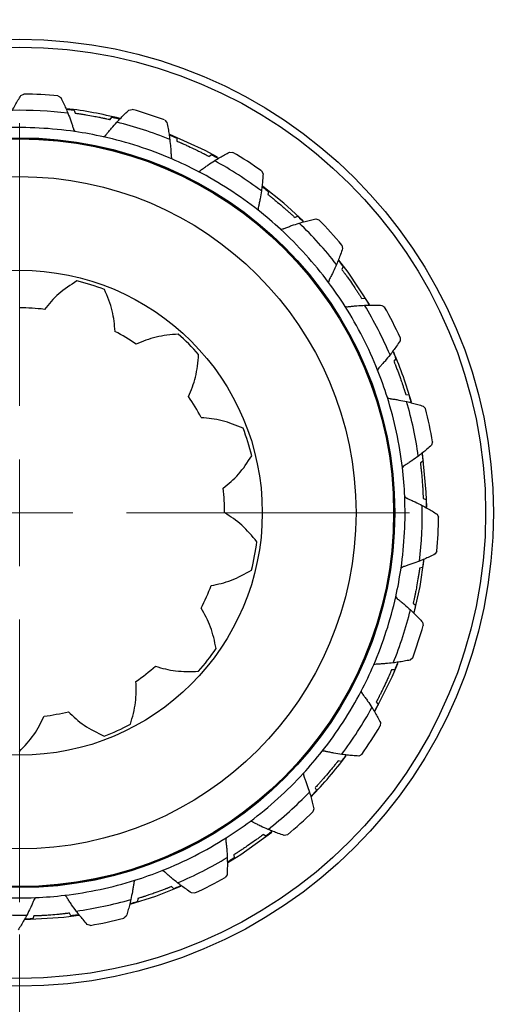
# Model space of a CAD drawing. Header units: inches. Extents: x 0.6 to 16.3, y 0.2 to 11.5.
# Tile 8 of 20: x 4.654 to 5.258, y 6.474 to 7.684. Entities that reach past the tile are written whole.
import ezdxf

# ---------------------------------------------------------------- set-up
doc = ezdxf.new("R2010")
doc.units = ezdxf.units.IN
doc.header["$MEASUREMENT"] = 0
doc.styles.add('SLDTEXTSTYLE0', font='TXT', dxfattribs={"width": 0.75})
doc.dimstyles.new('SLDDIMSTYLE0', dxfattribs={"dimtxt": 0.137795, "dimasz": 0.14, "dimexe": 0, "dimexo": 0.0625, "dimgap": 0.034449, "dimtad": 0, "dimdec": 1, "dimlfac": 1.5, "dimrnd": 1e-09, "dimzin": 12, "dimdsep": 46, "dimtxsty": 'SLDTEXTSTYLE0', "dimblk1": 'CLOSED', "dimblk2": 'CLOSED', "dimsah": 1, "dimcen": 0.09, "dimadec": 0, "dimazin": 3, "dimtfac": 1, "dimtdec": 1, "dimtofl": 0, "dimtmove": 0, "dimatfit": 3, "dimldrblk": 'CLOSED', "dimfxl": 0, "dimfrac": 2, "dimtolj": 1, "dimtzin": 12, "dimarcsym": 0})
doc.dimstyles.new('SLDDIMSTYLE2', dxfattribs={"dimtxt": 0.137795, "dimasz": 0.14, "dimexe": 0, "dimexo": 0.0625, "dimgap": 0.034449, "dimtad": 0, "dimdec": 1, "dimlfac": 1.5, "dimrnd": 1e-09, "dimzin": 12, "dimdsep": 46, "dimtxsty": 'SLDTEXTSTYLE0', "dimblk1": 'CLOSED', "dimblk2": 'CLOSED', "dimsah": 1, "dimcen": 0.09, "dimadec": 0, "dimazin": 3, "dimtfac": 1, "dimtmove": 0, "dimatfit": 0, "dimldrblk": 'CLOSED', "dimfxl": 0, "dimfrac": 2, "dimtolj": 1, "dimtzin": 12, "dimarcsym": 0})

# ---------------------------------------------------------------- blocks, each defined once
blk = doc.blocks.new('_Closed')
at = {"color": 0, "linetype": 'ByBlock', "lineweight": -2}
for p, q in [((-1, 0.166667), (0, 0)), ((-1, 0.166667), (-1, -0.166667)), ((0, 0), (-1, -0.166667)), ((0, 0), (-1, 0))]:
    blk.add_line(p, q, dxfattribs=at)
blk = doc.blocks.new('_D')
at = {"color": 7, "linetype": 'Continuous', "lineweight": 0}
for p, q in [((2.6002, 6.4728), (2.6002, 3.1201)), ((5.4869, 4.5032), (5.4869, 3.1201)), ((3.3723, 3.358), (3.3303, 3.358)), ((3.3303, 3.358), (3.3303, 3.1392)), ((3.6777, 3.358), (3.7197, 3.358)), ((3.7197, 3.358), (3.7197, 3.1392)), ((2.6002, 3.1595), (3.2095, 3.1595)), ((5.4869, 3.1595), (3.8405, 3.1595)), ((3.3303, 3.1392), (3.3723, 3.1392)), ((3.7197, 3.1392), (3.6777, 3.1392))]:
    blk.add_line(p, q, dxfattribs=at)
at = {"color": 7, "linetype": 'Continuous', "lineweight": 18, "xscale": 0.14, "yscale": 0.14, "rotation": 180.0000000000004}
blk.add_blockref('_Closed', (2.6002, 3.1595), dxfattribs=at)
at = {"color": 7, "linetype": 'Continuous', "lineweight": 18, "xscale": 0.14, "yscale": 0.14}
blk.add_blockref('_Closed', (5.4869, 3.1595), dxfattribs=at)
at = {"color": 7, "linetype": 'Continuous', "lineweight": 18, "char_height": 0.1378, "attachment_point": 1, "style": 'SLDTEXTSTYLE0'}
for s, insert in [('110', (3.3723, 3.3168)), ('4.3', (3.3977, 3.1107))]:
    blk.add_mtext(s, dxfattribs=dict(at, insert=insert))
blk = doc.blocks.new('_D_2')
at = {"color": 7, "linetype": 'Continuous', "lineweight": 0}
for p, q in [((4.6535, 6.5602), (4.6535, 3.9037)), ((5.4869, 4.5032), (5.4869, 3.9037)), ((4.9527, 4.1415), (4.9107, 4.1415)), ((4.9107, 4.1415), (4.9107, 3.9228)), ((5.1563, 4.1415), (5.1983, 4.1415)), ((5.1983, 4.1415), (5.1983, 3.9228)), ((4.6535, 3.9431), (4.4035, 3.9431)), ((5.4869, 3.9431), (5.7369, 3.9431)), ((4.9107, 3.9228), (4.9527, 3.9228)), ((5.1983, 3.9228), (5.1563, 3.9228))]:
    blk.add_line(p, q, dxfattribs=at)
at = {"color": 7, "linetype": 'Continuous', "lineweight": 18, "xscale": 0.14, "yscale": 0.14}
blk.add_blockref('_Closed', (4.6535, 3.9431, 0.1776), dxfattribs=at)
at = {"color": 7, "linetype": 'Continuous', "lineweight": 18, "xscale": 0.14, "yscale": 0.14, "rotation": 180.0000000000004}
blk.add_blockref('_Closed', (5.4869, 3.9431, 0.1776), dxfattribs=at)
at = {"color": 7, "linetype": 'Continuous', "lineweight": 18, "char_height": 0.1378, "attachment_point": 1, "style": 'SLDTEXTSTYLE0'}
for s, insert in [('32', (4.9527, 4.1004)), ('1.3', (4.9272, 3.8942))]:
    blk.add_mtext(s, dxfattribs=dict(at, insert=insert))
blk = doc.blocks.new('SW_CENTERMARKSYMBOL_1')
at = {"color": 0, "linetype": 'Continuous', "lineweight": 18}
for p, q in [((0, 0.1312), (0, 0.4787)), ((0, 0), (0, 0.0656)), ((-0.1312, 0), (-0.4787, 0)), ((0, 0), (-0.0656, 0)), ((0, 0), (0, -0.0656)), ((0, 0), (0.0656, 0)), ((0.1312, 0), (0.4787, 0)), ((0, -0.1312), (0, -0.4787))]:
    blk.add_line(p, q, dxfattribs=at)

msp = doc.modelspace()

# ---------------------------------------------------------------- linework, layer by layer
at = {"color": 7, "linetype": 'Continuous', "lineweight": 25}
for p, q in [((4.6553, 7.591), (4.6589, 7.5927)), ((4.7007, 7.5906), (4.7042, 7.5884)), ((4.7207, 7.5731), (4.7218, 7.5694)), ((4.7647, 7.5615), (4.767, 7.5645)), ((4.7879, 7.573), (4.7919, 7.5738)), ((4.8317, 7.5609), (4.8345, 7.5579)), ((4.8465, 7.5388), (4.8466, 7.535)), ((4.886, 7.5162), (4.889, 7.5186)), ((4.9114, 7.5214), (4.9155, 7.5211)), ((4.9506, 7.4984), (4.9525, 7.4948)), ((4.9591, 7.4732), (4.9582, 7.4695)), ((4.9914, 7.4412), (4.9949, 7.4426)), ((5.0173, 7.4396), (5.0211, 7.4382)), ((5.0492, 7.4072), (5.0501, 7.4032)), ((5.0509, 7.3807), (5.0491, 7.3773)), ((5.0738, 7.3414), (5.0776, 7.3419)), ((5.0984, 7.3331), (5.1018, 7.3308)), ((5.1208, 7.2936), (5.1207, 7.2895)), ((5.1156, 7.2675), (5.113, 7.2647)), ((5.1276, 7.2236), (5.1314, 7.2231)), ((5.1492, 7.2093), (5.1519, 7.2062)), ((5.1606, 7.1653), (5.1594, 7.1614)), ((5.1489, 7.1415), (5.1456, 7.1395)), ((5.1491, 7.096), (5.1526, 7.0945)), ((5.1662, 7.0765), (5.168, 7.0729)), ((5.1659, 7.0311), (5.1637, 7.0276)), ((5.1452, 6.9877), (5.15, 7.0195)), ((5.1483, 7.0111), (5.1447, 7.01)), ((5.1381, 6.9553), (5.1452, 6.9877)), ((5.1367, 6.9671), (5.1398, 6.9648)), ((5.1483, 6.9439), (5.1491, 6.9399)), ((5.1362, 6.9001), (5.1332, 6.8973)), ((5.1141, 6.8853), (5.1103, 6.8853)), ((5.0915, 6.8458), (5.0939, 6.8428)), ((5.0967, 6.8204), (5.0964, 6.8163)), ((5.0736, 6.7812), (5.07, 6.7793)), ((5.0485, 6.7727), (5.0447, 6.7736)), ((5.0164, 6.7404), (5.0179, 6.7369)), ((5.0148, 6.7145), (5.0135, 6.7107)), ((4.9559, 6.6809), (4.9526, 6.6828)), ((4.9824, 6.6826), (4.9785, 6.6817)), ((4.9166, 6.658), (4.9171, 6.6542)), ((4.9084, 6.6334), (4.9061, 6.63)), ((4.8428, 6.6162), (4.84, 6.6188)), ((4.8688, 6.611), (4.8647, 6.6111)), ((4.7989, 6.6042), (4.7984, 6.6004)), ((4.6712, 6.5828), (4.6698, 6.5792)), ((4.7167, 6.583), (4.7147, 6.5862)), ((4.7846, 6.5826), (4.7815, 6.5799)), ((4.7406, 6.5712), (4.7366, 6.5724))]:
    msp.add_line(p, q, dxfattribs=at)
at = {"color": 7, "linetype": 'Continuous', "lineweight": 25, "flags": 128}
for points in [[(4.8967, 7.5151), (4.8813, 7.5233), (4.8379, 7.543)], [(5.0016, 7.4371), (4.9778, 7.4588), (4.952, 7.4793)], [(5.083, 7.3342), (5.0568, 7.3738), (5.0454, 7.3887)], [(5.1534, 7.0851), (5.1528, 7.1036), (5.1481, 7.1513)], [(5.0898, 6.8342), (5.1111, 6.8768), (5.1179, 6.893)], [(4.9092, 6.6486), (4.9251, 6.6585), (4.9633, 6.6859)], [(4.7893, 6.5971), (4.821, 6.6072), (4.8517, 6.6193)], [(4.6601, 6.5784), (4.7078, 6.5813), (4.7263, 6.5837)]]:
    msp.add_lwpolyline(points, dxfattribs=at)
at = {"color": 7, "linetype": 'Continuous', "lineweight": 25}
for radius in [1.9709, 0.5818, 0.5722, 0.4607, 0.4595, 0.4593, 0.4131, 0.298]:
    msp.add_circle((4.6535, 7.0783), radius, dxfattribs=at)
for radius, start, end in [(0.5145, 84.7385, 89.3974), (0.4999, 75.7529, 83.3556), (0.4945, 83.1011, 91.0348), (0.5145, 69.7385, 74.3974), (0.4733, 81.7346, 92.4013), (0.4945, 68.1011, 76.0348), (0.4733, 77.4013, 81.7346), (0.4733, 66.7346, 77.4013), (0.5145, 54.7385, 59.3974), (0.4733, 62.4013, 66.7346), (0.4945, 53.1011, 61.0348), (0.4733, 51.7346, 62.4013), (0.4733, 47.4013, 51.7346), (0.4945, 38.1011, 46.0348), (0.5145, 39.7385, 44.3974), (0.4733, 36.7346, 47.4013), (0.2935, 69.1833, 76.1064), (0.4733, 32.4013, 36.7346), (0.4945, 23.1011, 31.0348), (0.2518, 83.0295, 89.9526), (0.4733, 21.7346, 32.4013), (0.5145, 24.7385, 29.3974), (0.2518, 55.3372, 62.2603), (0.2935, 41.491, 48.4141), (0.4999, 15.7727, 23.2418), (0.4733, 17.4013, 21.7346), (0.2518, 27.6449, 34.5679), (0.4733, 6.7346, 17.4013), (0.4945, 8.1011, 16.0348), (0.5145, 9.7385, 14.3974), (0.2935, 13.7987, 20.7218), (0.4733, 2.4013, 6.7346), (0.2518, 359.9526, 6.8756), (0.4733, 351.7346, 2.4013), (0.4945, 353.1011, 1.0348), (0.5145, 354.7385, 359.3974), (0.2935, 346.1064, 353.0295), (0.4733, 347.4013, 351.7346), (0.2518, 332.2603, 339.1833), (0.4733, 336.7346, 347.4013), (0.4945, 338.1011, 346.0348), (0.5145, 339.7385, 344.3974), (0.2935, 318.4141, 325.3372), (0.2518, 304.5679, 311.491), (0.4733, 332.4013, 336.7346), (0.4733, 321.7346, 332.4013), (0.4945, 323.1011, 331.0348), (0.2518, 276.8756, 283.7987), (0.2935, 290.7218, 297.6449), (0.5145, 324.7385, 329.3974), (0.4733, 317.4013, 321.7346), (0.4999, 315.7772, 323.2503), (0.4733, 306.7346, 317.4013), (0.4945, 308.1011, 316.0348), (0.5145, 309.7385, 314.3974), (0.4733, 302.4013, 306.7346), (0.4733, 291.7346, 302.4013), (0.4945, 293.1011, 301.0348), (0.4733, 287.4013, 291.7346), (0.4733, 276.7346, 287.4013), (0.5145, 294.7385, 299.3974), (0.4733, 261.7346, 272.4013), (0.4733, 272.4013, 276.7346), (0.4945, 278.1011, 286.0348), (0.4945, 263.1011, 271.0348), (0.5145, 279.7385, 284.3974)]:
    msp.add_arc((4.6535, 7.0783), radius, start, end, dxfattribs=at)
for points, knots in [([(4.6446, 7.5727), (4.6458, 7.5749), (4.648, 7.5791), (4.6516, 7.5851), (4.654, 7.589), (4.6553, 7.591)], [0, 0, 0, 0, 0.356058, 0.677963, 1, 1, 1, 1]), ([(4.7042, 7.5884), (4.7054, 7.5861), (4.7075, 7.5818), (4.7104, 7.5753), (4.7121, 7.5712), (4.7129, 7.5692)], [0, 0, 0, 0, 0.367191, 0.683527, 1, 1, 1, 1]), ([(4.7108, 7.5743), (4.7114, 7.5742), (4.7125, 7.5741), (4.718, 7.5734), (4.7207, 7.5731)], [0, 0, 0, 0, 0.51366, 1, 1, 1, 1]), ([(4.7129, 7.5692), (4.7141, 7.5662), (4.7159, 7.5615), (4.718, 7.5554), (4.719, 7.5522), (4.7195, 7.5505), (4.7197, 7.55), (4.7201, 7.5486), (4.721, 7.5475), (4.7216, 7.5467)], [0, 0, 0, 0, 0.404289, 0.618528, 0.805562, 0.82177, 0.827836, 0.876144, 1, 1, 1, 1]), ([(4.7218, 7.5694), (4.7224, 7.5693), (4.7232, 7.5692), (4.7251, 7.5689), (4.7265, 7.5687), (4.7279, 7.5685), (4.7289, 7.5683), (4.7313, 7.568), (4.7364, 7.5671), (4.7434, 7.5659), (4.7502, 7.5646), (4.7544, 7.5637), (4.7569, 7.5632), (4.7583, 7.5629), (4.7597, 7.5626), (4.762, 7.5621), (4.7634, 7.5618), (4.7643, 7.5616), (4.7647, 7.5615)], [0, 0, 0, 0, 0.16043, 0.215716, 0.259558, 0.278881, 0.293965, 0.309151, 0.378059, 0.515881, 0.608724, 0.671228, 0.698803, 0.715524, 0.7367, 0.775509, 0.897488, 1, 1, 1, 1]), ([(4.767, 7.5645), (4.7681, 7.5643), (4.7737, 7.5629), (4.7754, 7.5625), (4.7767, 7.5622)], [0, 0, 0, 0, 0.199918, 1, 1, 1, 1]), ([(4.7729, 7.5582), (4.7746, 7.56), (4.7779, 7.5634), (4.7829, 7.5684), (4.7862, 7.5715), (4.7879, 7.573)], [0, 0, 0, 0, 0.356058, 0.677963, 1, 1, 1, 1]), ([(4.7568, 7.5402), (4.7576, 7.5407), (4.7588, 7.5415), (4.7597, 7.5426), (4.7601, 7.5431), (4.7611, 7.5444), (4.7632, 7.547), (4.7673, 7.552), (4.7707, 7.5557), (4.7729, 7.5582)], [0, 0, 0, 0, 0.123856, 0.172164, 0.17823, 0.194438, 0.381472, 0.595711, 1, 1, 1, 1]), ([(4.8345, 7.5579), (4.835, 7.5554), (4.836, 7.5506), (4.8371, 7.5437), (4.8377, 7.5393), (4.838, 7.5371)], [0, 0, 0, 0, 0.367191, 0.683527, 1, 1, 1, 1]), ([(4.8372, 7.5426), (4.8378, 7.5424), (4.8388, 7.542), (4.8439, 7.5399), (4.8465, 7.5388)], [0, 0, 0, 0, 0.51366, 1, 1, 1, 1]), ([(4.838, 7.5371), (4.8383, 7.5338), (4.8389, 7.5289), (4.8393, 7.5224), (4.8395, 7.5191), (4.8395, 7.5174), (4.8395, 7.5168), (4.8396, 7.5154), (4.8401, 7.5141), (4.8405, 7.5131)], [0, 0, 0, 0, 0.4042889, 0.6185277, 0.8055616, 0.8217703, 0.8278357, 0.876144, 1, 1, 1, 1]), ([(4.8466, 7.535), (4.8471, 7.5348), (4.8479, 7.5344), (4.8497, 7.5337), (4.851, 7.5331), (4.8522, 7.5326), (4.8532, 7.5321), (4.8554, 7.5312), (4.8601, 7.529), (4.8665, 7.5261), (4.8727, 7.523), (4.8766, 7.5211), (4.8789, 7.52), (4.8802, 7.5193), (4.8815, 7.5186), (4.8835, 7.5175), (4.8848, 7.5169), (4.8856, 7.5164), (4.886, 7.5162)], [0, 0, 0, 0, 0.16043, 0.215716, 0.259558, 0.278881, 0.293965, 0.309151, 0.378059, 0.515881, 0.608724, 0.671228, 0.698803, 0.715524, 0.7367, 0.775509, 0.897488, 1, 1, 1, 1]), ([(4.889, 7.5186), (4.89, 7.518), (4.8951, 7.5153), (4.8966, 7.5145), (4.8977, 7.5138)], [0, 0, 0, 0, 0.199918, 1, 1, 1, 1]), ([(4.893, 7.5109), (4.8951, 7.5122), (4.8992, 7.5147), (4.9053, 7.5182), (4.9093, 7.5203), (4.9114, 7.5214)], [0, 0, 0, 0, 0.356058, 0.677963, 1, 1, 1, 1]), ([(4.8728, 7.4977), (4.8738, 7.498), (4.8751, 7.4985), (4.8763, 7.4993), (4.8767, 7.4997), (4.8781, 7.5007), (4.8808, 7.5027), (4.8861, 7.5064), (4.8903, 7.5091), (4.893, 7.5109)], [0, 0, 0, 0, 0.123856, 0.172164, 0.17823, 0.194438, 0.381472, 0.595711, 1, 1, 1, 1]), ([(4.9525, 7.4948), (4.9523, 7.4922), (4.952, 7.4873), (4.9513, 7.4803), (4.9507, 7.4759), (4.9504, 7.4737)], [0, 0, 0, 0, 0.367191, 0.683527, 1, 1, 1, 1]), ([(4.9511, 7.4792), (4.9516, 7.4789), (4.9525, 7.4782), (4.9569, 7.4748), (4.9591, 7.4732)], [0, 0, 0, 0, 0.51366, 1, 1, 1, 1]), ([(4.9504, 7.4737), (4.9499, 7.4705), (4.9492, 7.4656), (4.9479, 7.4592), (4.9472, 7.4559), (4.9468, 7.4543), (4.9467, 7.4537), (4.9464, 7.4523), (4.9466, 7.4509), (4.9467, 7.4499)], [0, 0, 0, 0, 0.404289, 0.618528, 0.805562, 0.82177, 0.827836, 0.876144, 1, 1, 1, 1]), ([(4.9582, 7.4695), (4.9587, 7.4691), (4.9593, 7.4686), (4.9609, 7.4674), (4.962, 7.4665), (4.963, 7.4657), (4.9639, 7.465), (4.9657, 7.4635), (4.9697, 7.4602), (4.9752, 7.4557), (4.9804, 7.4511), (4.9836, 7.4483), (4.9855, 7.4466), (4.9866, 7.4456), (4.9877, 7.4446), (4.9894, 7.443), (4.9904, 7.4421), (4.9911, 7.4415), (4.9914, 7.4412)], [0, 0, 0, 0, 0.16043, 0.215716, 0.259558, 0.278881, 0.293965, 0.309151, 0.378059, 0.515881, 0.608724, 0.671228, 0.698803, 0.715524, 0.7367, 0.775509, 0.897488, 1, 1, 1, 1]), ([(4.9949, 7.4426), (4.9958, 7.4419), (5, 7.4379), (5.0012, 7.4367), (5.0021, 7.4358)], [0, 0, 0, 0, 0.199918, 1, 1, 1, 1]), ([(4.9739, 7.4267), (4.9749, 7.4267), (4.9763, 7.4268), (4.9777, 7.4273), (4.9782, 7.4275), (4.9798, 7.4282), (4.9829, 7.4294), (4.989, 7.4317), (4.9937, 7.4332), (4.9968, 7.4342)], [0, 0, 0, 0, 0.123856, 0.1721643, 0.1782297, 0.1944384, 0.3814723, 0.5957111, 1, 1, 1, 1]), ([(4.9968, 7.4342), (4.9992, 7.4349), (5.0038, 7.4363), (5.0106, 7.438), (5.015, 7.4391), (5.0173, 7.4396)], [0, 0, 0, 0, 0.356058, 0.677963, 1, 1, 1, 1]), ([(5.0501, 7.4032), (5.0493, 7.4007), (5.0477, 7.3961), (5.0452, 7.3895), (5.0435, 7.3854), (5.0427, 7.3834)], [0, 0, 0, 0, 0.367191, 0.683527, 1, 1, 1, 1]), ([(5.0427, 7.3834), (5.0414, 7.3804), (5.0394, 7.3758), (5.0365, 7.37), (5.0349, 7.367), (5.0341, 7.3655), (5.0339, 7.365), (5.0332, 7.3638), (5.033, 7.3624), (5.0329, 7.3614)], [0, 0, 0, 0, 0.404289, 0.618528, 0.805562, 0.82177, 0.827836, 0.876144, 1, 1, 1, 1]), ([(5.0448, 7.3885), (5.0451, 7.3881), (5.0458, 7.3872), (5.0492, 7.3828), (5.0509, 7.3807)], [0, 0, 0, 0, 0.51366, 1, 1, 1, 1]), ([(5.0491, 7.3773), (5.0494, 7.3768), (5.0499, 7.3762), (5.0511, 7.3746), (5.0519, 7.3734), (5.0527, 7.3724), (5.0534, 7.3715), (5.0548, 7.3696), (5.0578, 7.3654), (5.0619, 7.3596), (5.0658, 7.3538), (5.0681, 7.3502), (5.0695, 7.3481), (5.0703, 7.3468), (5.0711, 7.3457), (5.0723, 7.3437), (5.0731, 7.3425), (5.0736, 7.3417), (5.0738, 7.3414)], [0, 0, 0, 0, 0.1604302, 0.2157165, 0.2595581, 0.2788809, 0.2939648, 0.3091507, 0.378059, 0.5158807, 0.6087245, 0.6712282, 0.698803, 0.7155237, 0.7367, 0.7755093, 0.8974877, 1, 1, 1, 1]), ([(4.724, 7.3632), (4.7162, 7.3581), (4.7003, 7.3479), (4.6895, 7.3348), (4.6841, 7.3282)], [0, 0, 0, 0, 0.495191, 1, 1, 1, 1]), ([(4.7708, 7.3012), (4.7701, 7.3095), (4.7687, 7.3264), (4.7615, 7.3438), (4.7578, 7.3526)], [0, 0, 0, 0, 0.495762, 1, 1, 1, 1]), ([(5.0532, 7.3319), (5.0542, 7.3317), (5.0555, 7.3314), (5.057, 7.3315), (5.0575, 7.3316), (5.0592, 7.3318), (5.0626, 7.3322), (5.069, 7.3328), (5.074, 7.3331), (5.0772, 7.3332)], [0, 0, 0, 0, 0.123856, 0.1721643, 0.1782297, 0.1944384, 0.3814723, 0.5957111, 1, 1, 1, 1]), ([(5.0772, 7.3332), (5.0797, 7.3333), (5.0845, 7.3334), (5.0915, 7.3334), (5.0961, 7.3332), (5.0984, 7.3331)], [0, 0, 0, 0, 0.356058, 0.677963, 1, 1, 1, 1]), ([(5.0776, 7.3419), (5.0782, 7.3409), (5.0812, 7.336), (5.0821, 7.3345), (5.0828, 7.3334)], [0, 0, 0, 0, 0.199918, 1, 1, 1, 1]), ([(4.8483, 7.2978), (4.839, 7.297), (4.8202, 7.2953), (4.8046, 7.2887), (4.7968, 7.2854)], [0, 0, 0, 0, 0.495191, 1, 1, 1, 1]), ([(5.1207, 7.2895), (5.1192, 7.2873), (5.1165, 7.2833), (5.1124, 7.2776), (5.1097, 7.274), (5.1084, 7.2723)], [0, 0, 0, 0, 0.367191, 0.683527, 1, 1, 1, 1]), ([(4.8609, 7.2212), (4.8642, 7.2289), (4.8708, 7.2444), (4.8725, 7.2632), (4.8734, 7.2727)], [0, 0, 0, 0, 0.495762, 1, 1, 1, 1]), ([(5.1084, 7.2723), (5.1063, 7.2697), (5.1032, 7.2659), (5.099, 7.261), (5.0967, 7.2585), (5.0955, 7.2573), (5.0951, 7.2568), (5.0942, 7.2558), (5.0936, 7.2545), (5.0932, 7.2535)], [0, 0, 0, 0, 0.4042889, 0.6185277, 0.8055616, 0.8217703, 0.8278357, 0.876144, 1, 1, 1, 1]), ([(5.1117, 7.2767), (5.112, 7.2762), (5.1124, 7.2752), (5.1146, 7.27), (5.1156, 7.2675)], [0, 0, 0, 0, 0.51366, 1, 1, 1, 1]), ([(5.113, 7.2647), (5.1132, 7.2642), (5.1135, 7.2634), (5.1142, 7.2616), (5.1148, 7.2603), (5.1153, 7.259), (5.1156, 7.258), (5.1165, 7.2558), (5.1183, 7.2509), (5.1208, 7.2443), (5.123, 7.2378), (5.1244, 7.2337), (5.1252, 7.2313), (5.1256, 7.2298), (5.1261, 7.2285), (5.1268, 7.2263), (5.1272, 7.2249), (5.1275, 7.224), (5.1276, 7.2236)], [0, 0, 0, 0, 0.1604302, 0.2157165, 0.2595581, 0.2788809, 0.2939648, 0.3091507, 0.378059, 0.5158807, 0.6087245, 0.6712282, 0.698803, 0.7155237, 0.7367, 0.7755093, 0.8974877, 1, 1, 1, 1]), ([(5.1052, 7.2198), (5.1061, 7.2194), (5.1073, 7.2187), (5.1088, 7.2185), (5.1093, 7.2184), (5.111, 7.2182), (5.1143, 7.2177), (5.1207, 7.2166), (5.1256, 7.2155), (5.1288, 7.2149)], [0, 0, 0, 0, 0.123856, 0.172164, 0.17823, 0.194438, 0.381472, 0.595711, 1, 1, 1, 1]), ([(5.1288, 7.2149), (5.1312, 7.2143), (5.1358, 7.2132), (5.1426, 7.2113), (5.147, 7.21), (5.1492, 7.2093)], [0, 0, 0, 0, 0.356058, 0.677963, 1, 1, 1, 1]), ([(5.1314, 7.2231), (5.1317, 7.222), (5.1334, 7.2165), (5.1338, 7.2149), (5.1342, 7.2136)], [0, 0, 0, 0, 0.199918, 1, 1, 1, 1]), ([(4.928, 7.1821), (4.9194, 7.1857), (4.902, 7.1929), (4.8851, 7.1944), (4.8766, 7.1951)], [0, 0, 0, 0, 0.495191, 1, 1, 1, 1]), ([(5.1594, 7.1614), (5.1575, 7.1597), (5.1538, 7.1565), (5.1484, 7.152), (5.1449, 7.1493), (5.1431, 7.148)], [0, 0, 0, 0, 0.367191, 0.683527, 1, 1, 1, 1]), ([(5.1475, 7.1513), (5.1476, 7.1508), (5.1478, 7.1497), (5.1485, 7.1442), (5.1489, 7.1415)], [0, 0, 0, 0, 0.51366, 1, 1, 1, 1]), ([(4.9036, 7.1084), (4.91, 7.1137), (4.9231, 7.1245), (4.9334, 7.1403), (4.9386, 7.1483)], [0, 0, 0, 0, 0.495762, 1, 1, 1, 1]), ([(5.1431, 7.148), (5.1405, 7.146), (5.1365, 7.1431), (5.1311, 7.1395), (5.1282, 7.1376), (5.1268, 7.1368), (5.1263, 7.1365), (5.1251, 7.1357), (5.1242, 7.1346), (5.1236, 7.1338)], [0, 0, 0, 0, 0.404289, 0.618528, 0.805562, 0.82177, 0.827836, 0.876144, 1, 1, 1, 1]), ([(5.1456, 7.1395), (5.1457, 7.1389), (5.1458, 7.1381), (5.146, 7.1361), (5.1461, 7.1347), (5.1463, 7.1334), (5.1464, 7.1323), (5.1467, 7.1299), (5.1472, 7.1248), (5.1478, 7.1177), (5.1483, 7.1108), (5.1486, 7.1065), (5.1487, 7.104), (5.1488, 7.1025), (5.1488, 7.101), (5.1489, 7.0987), (5.149, 7.0973), (5.149, 7.0964), (5.1491, 7.096)], [0, 0, 0, 0, 0.16043, 0.215716, 0.259558, 0.278881, 0.293965, 0.309151, 0.378059, 0.515881, 0.608724, 0.671228, 0.698803, 0.715524, 0.7367, 0.775509, 0.897488, 1, 1, 1, 1]), ([(5.1265, 7.0981), (5.1272, 7.0974), (5.1282, 7.0965), (5.1296, 7.0959), (5.1301, 7.0957), (5.1316, 7.095), (5.1347, 7.0937), (5.1406, 7.091), (5.1451, 7.0887), (5.148, 7.0872)], [0, 0, 0, 0, 0.123856, 0.172164, 0.17823, 0.194438, 0.381472, 0.595711, 1, 1, 1, 1]), ([(5.1526, 7.0945), (5.1526, 7.0934), (5.1528, 7.0876), (5.1528, 7.0859), (5.1528, 7.0846)], [0, 0, 0, 0, 0.199918, 1, 1, 1, 1]), ([(5.148, 7.0872), (5.1502, 7.086), (5.1543, 7.0838), (5.1604, 7.0802), (5.1643, 7.0778), (5.1662, 7.0765)], [0, 0, 0, 0, 0.356058, 0.677963, 1, 1, 1, 1]), ([(4.9449, 7.0426), (4.9389, 7.0498), (4.9268, 7.0644), (4.9126, 7.0735), (4.9054, 7.0781)], [0, 0, 0, 0, 0.495191, 1, 1, 1, 1]), ([(5.1445, 7.0189), (5.1414, 7.0177), (5.1368, 7.0159), (5.1306, 7.0138), (5.1274, 7.0128), (5.1258, 7.0123), (5.1253, 7.0121), (5.1239, 7.0117), (5.1228, 7.0108), (5.122, 7.0102)], [0, 0, 0, 0, 0.4042889, 0.6185277, 0.8055616, 0.8217703, 0.8278357, 0.876144, 1, 1, 1, 1]), ([(5.1637, 7.0276), (5.1614, 7.0264), (5.157, 7.0243), (5.1506, 7.0214), (5.1465, 7.0197), (5.1445, 7.0189)], [0, 0, 0, 0, 0.367191, 0.683527, 1, 1, 1, 1]), ([(5.1496, 7.021), (5.1495, 7.0204), (5.1494, 7.0193), (5.1487, 7.0138), (5.1483, 7.0111)], [0, 0, 0, 0, 0.51366, 1, 1, 1, 1]), ([(4.8889, 6.9888), (4.8971, 6.9905), (4.9137, 6.9939), (4.9302, 7.0031), (4.9384, 7.0078)], [0, 0, 0, 0, 0.495762, 1, 1, 1, 1]), ([(5.1447, 7.01), (5.1446, 7.0094), (5.1445, 7.0086), (5.1442, 7.0067), (5.144, 7.0053), (5.1438, 7.0039), (5.1436, 7.0029), (5.1432, 7.0005), (5.1424, 6.9954), (5.1412, 6.9884), (5.1399, 6.9816), (5.139, 6.9774), (5.1385, 6.9749), (5.1382, 6.9735), (5.1379, 6.9721), (5.1374, 6.9698), (5.1371, 6.9685), (5.1368, 6.9675), (5.1367, 6.9671)], [0, 0, 0, 0, 0.16043, 0.215716, 0.259558, 0.278881, 0.293965, 0.309151, 0.378059, 0.515881, 0.608724, 0.671228, 0.698803, 0.715524, 0.7367, 0.775509, 0.897488, 1, 1, 1, 1]), ([(5.1155, 6.975), (5.116, 6.9742), (5.1168, 6.973), (5.1179, 6.9721), (5.1183, 6.9717), (5.1197, 6.9707), (5.1223, 6.9686), (5.1273, 6.9645), (5.131, 6.9611), (5.1334, 6.9589)], [0, 0, 0, 0, 0.123856, 0.172164, 0.17823, 0.194438, 0.381472, 0.595711, 1, 1, 1, 1]), ([(4.8949, 6.9113), (4.893, 6.9205), (4.889, 6.9389), (4.8807, 6.9536), (4.8764, 6.9611)], [0, 0, 0, 0, 0.4951905, 1, 1, 1, 1]), ([(5.1334, 6.9589), (5.1352, 6.9572), (5.1387, 6.954), (5.1436, 6.9489), (5.1468, 6.9456), (5.1483, 6.9439)], [0, 0, 0, 0, 0.356058, 0.677963, 1, 1, 1, 1]), ([(5.1398, 6.9648), (5.1395, 6.9637), (5.1382, 6.9581), (5.1378, 6.9564), (5.1374, 6.9551)], [0, 0, 0, 0, 0.199918, 1, 1, 1, 1]), ([(5.1332, 6.8973), (5.1307, 6.8968), (5.1259, 6.8958), (5.1189, 6.8947), (5.1146, 6.8941), (5.1124, 6.8938)], [0, 0, 0, 0, 0.367191, 0.683527, 1, 1, 1, 1]), ([(4.8204, 6.8896), (4.8284, 6.8873), (4.8447, 6.8827), (4.8635, 6.8832), (4.8731, 6.8835)], [0, 0, 0, 0, 0.495762, 1, 1, 1, 1]), ([(5.1124, 6.8938), (5.1091, 6.8935), (5.1042, 6.8929), (5.0977, 6.8925), (5.0943, 6.8923), (5.0926, 6.8923), (5.0921, 6.8923), (5.0906, 6.8922), (5.0893, 6.8917), (5.0884, 6.8913)], [0, 0, 0, 0, 0.4042889, 0.6185277, 0.8055616, 0.8217703, 0.8278357, 0.876144, 1, 1, 1, 1]), ([(5.1103, 6.8853), (5.11, 6.8847), (5.1097, 6.8839), (5.1089, 6.8821), (5.1084, 6.8808), (5.1078, 6.8796), (5.1074, 6.8786), (5.1064, 6.8764), (5.1043, 6.8717), (5.1013, 6.8653), (5.0983, 6.8591), (5.0964, 6.8552), (5.0952, 6.853), (5.0945, 6.8516), (5.0939, 6.8503), (5.0928, 6.8483), (5.0922, 6.8471), (5.0917, 6.8462), (5.0915, 6.8458)], [0, 0, 0, 0, 0.16043, 0.215716, 0.259558, 0.278881, 0.293965, 0.309151, 0.378059, 0.515881, 0.608724, 0.671228, 0.698803, 0.715524, 0.7367, 0.775509, 0.897488, 1, 1, 1, 1]), ([(5.1179, 6.8946), (5.1176, 6.894), (5.1172, 6.893), (5.1151, 6.8879), (5.1141, 6.8853)], [0, 0, 0, 0, 0.51366, 1, 1, 1, 1]), ([(4.7897, 6.8183), (4.7922, 6.8273), (4.7973, 6.8455), (4.7967, 6.8624), (4.7964, 6.8709)], [0, 0, 0, 0, 0.495191, 1, 1, 1, 1]), ([(5.073, 6.859), (5.0733, 6.858), (5.0737, 6.8567), (5.0746, 6.8555), (5.0749, 6.8551), (5.076, 6.8537), (5.078, 6.851), (5.0817, 6.8457), (5.0844, 6.8415), (5.0862, 6.8388)], [0, 0, 0, 0, 0.123856, 0.172164, 0.17823, 0.194438, 0.381472, 0.595711, 1, 1, 1, 1]), ([(5.0862, 6.8388), (5.0875, 6.8367), (5.09, 6.8326), (5.0935, 6.8265), (5.0956, 6.8225), (5.0967, 6.8204)], [0, 0, 0, 0, 0.356058, 0.677963, 1, 1, 1, 1]), ([(5.0939, 6.8428), (5.0933, 6.8418), (5.0906, 6.8367), (5.0898, 6.8352), (5.0891, 6.8341)], [0, 0, 0, 0, 0.199918, 1, 1, 1, 1]), ([(4.6533, 6.7848), (4.6597, 6.7916), (4.6727, 6.8053), (4.68, 6.8206), (4.6837, 6.8282)], [0, 0, 0, 0, 0.495191, 1, 1, 1, 1]), ([(4.7136, 6.8337), (4.7197, 6.8279), (4.7319, 6.8162), (4.7488, 6.8079), (4.7574, 6.8038)], [0, 0, 0, 0, 0.495762, 1, 1, 1, 1]), ([(5.049, 6.7814), (5.0458, 6.7819), (5.0408, 6.7826), (5.0345, 6.7839), (5.0312, 6.7846), (5.0295, 6.785), (5.029, 6.7851), (5.0276, 6.7854), (5.0262, 6.7852), (5.0252, 6.7851)], [0, 0, 0, 0, 0.404289, 0.618528, 0.805562, 0.82177, 0.827836, 0.876144, 1, 1, 1, 1]), ([(5.0545, 6.7807), (5.0542, 6.7802), (5.0535, 6.7793), (5.0501, 6.7749), (5.0485, 6.7727)], [0, 0, 0, 0, 0.51366, 1, 1, 1, 1]), ([(5.07, 6.7793), (5.0674, 6.7795), (5.0626, 6.7798), (5.0556, 6.7805), (5.0512, 6.7811), (5.049, 6.7814)], [0, 0, 0, 0, 0.367191, 0.683527, 1, 1, 1, 1]), ([(5.0447, 6.7736), (5.0444, 6.7731), (5.0439, 6.7725), (5.0426, 6.771), (5.0418, 6.7698), (5.0409, 6.7688), (5.0403, 6.7679), (5.0388, 6.7661), (5.0355, 6.7621), (5.0309, 6.7566), (5.0264, 6.7514), (5.0235, 6.7482), (5.0219, 6.7463), (5.0208, 6.7452), (5.0199, 6.7441), (5.0183, 6.7424), (5.0174, 6.7414), (5.0167, 6.7407), (5.0164, 6.7404)], [0, 0, 0, 0, 0.1604302, 0.2157165, 0.2595581, 0.2788809, 0.2939648, 0.3091507, 0.378059, 0.5158807, 0.6087245, 0.6712282, 0.698803, 0.7155237, 0.7367, 0.7755093, 0.8974877, 1, 1, 1, 1]), ([(5.002, 6.7579), (5.002, 6.7569), (5.0021, 6.7555), (5.0026, 6.7541), (5.0028, 6.7536), (5.0034, 6.752), (5.0047, 6.7489), (5.0069, 6.7428), (5.0085, 6.7381), (5.0095, 6.735)], [0, 0, 0, 0, 0.123856, 0.172164, 0.17823, 0.194438, 0.381472, 0.595711, 1, 1, 1, 1]), ([(5.0095, 6.735), (5.0102, 6.7326), (5.0115, 6.728), (5.0133, 6.7212), (5.0143, 6.7168), (5.0148, 6.7145)], [0, 0, 0, 0, 0.356058, 0.677963, 1, 1, 1, 1]), ([(5.0179, 6.7369), (5.0171, 6.736), (5.0132, 6.7318), (5.012, 6.7306), (5.011, 6.7297)], [0, 0, 0, 0, 0.1999183, 1, 1, 1, 1]), ([(4.9587, 6.6891), (4.9557, 6.6904), (4.9511, 6.6924), (4.9453, 6.6953), (4.9423, 6.6969), (4.9408, 6.6977), (4.9403, 6.6979), (4.939, 6.6986), (4.9376, 6.6988), (4.9366, 6.6989)], [0, 0, 0, 0, 0.404289, 0.618528, 0.805562, 0.82177, 0.827836, 0.876144, 1, 1, 1, 1]), ([(4.9526, 6.6828), (4.9521, 6.6824), (4.9514, 6.6819), (4.9498, 6.6807), (4.9487, 6.6799), (4.9476, 6.6791), (4.9468, 6.6784), (4.9449, 6.677), (4.9406, 6.674), (4.9348, 6.6699), (4.9291, 6.666), (4.9255, 6.6637), (4.9234, 6.6623), (4.9221, 6.6615), (4.9209, 6.6607), (4.919, 6.6595), (4.9178, 6.6587), (4.917, 6.6582), (4.9166, 6.658)], [0, 0, 0, 0, 0.16043, 0.215716, 0.259558, 0.278881, 0.293965, 0.309151, 0.378059, 0.515881, 0.608724, 0.671228, 0.698803, 0.715524, 0.7367, 0.775509, 0.897488, 1, 1, 1, 1]), ([(4.9638, 6.687), (4.9634, 6.6867), (4.9625, 6.686), (4.9581, 6.6826), (4.9559, 6.6809)], [0, 0, 0, 0, 0.5136596, 1, 1, 1, 1]), ([(4.9785, 6.6817), (4.976, 6.6825), (4.9714, 6.6841), (4.9648, 6.6866), (4.9607, 6.6883), (4.9587, 6.6891)], [0, 0, 0, 0, 0.367191, 0.683527, 1, 1, 1, 1]), ([(4.9072, 6.6786), (4.907, 6.6776), (4.9067, 6.6763), (4.9068, 6.6748), (4.9069, 6.6743), (4.9071, 6.6726), (4.9075, 6.6693), (4.9081, 6.6628), (4.9083, 6.6578), (4.9085, 6.6546)], [0, 0, 0, 0, 0.123856, 0.172164, 0.17823, 0.194438, 0.381472, 0.595711, 1, 1, 1, 1]), ([(4.9085, 6.6546), (4.9086, 6.6521), (4.9087, 6.6473), (4.9086, 6.6403), (4.9085, 6.6357), (4.9084, 6.6334)], [0, 0, 0, 0, 0.356058, 0.677963, 1, 1, 1, 1]), ([(4.9171, 6.6542), (4.9162, 6.6536), (4.9113, 6.6506), (4.9098, 6.6497), (4.9086, 6.649)], [0, 0, 0, 0, 0.199918, 1, 1, 1, 1]), ([(4.8476, 6.6234), (4.845, 6.6255), (4.8411, 6.6286), (4.8362, 6.6329), (4.8338, 6.6351), (4.8325, 6.6363), (4.8321, 6.6367), (4.831, 6.6376), (4.8297, 6.6382), (4.8288, 6.6386)], [0, 0, 0, 0, 0.404289, 0.618528, 0.805562, 0.82177, 0.827836, 0.876144, 1, 1, 1, 1]), ([(4.7951, 6.6266), (4.7946, 6.6257), (4.794, 6.6245), (4.7938, 6.623), (4.7937, 6.6225), (4.7934, 6.6208), (4.793, 6.6175), (4.7919, 6.6111), (4.7908, 6.6062), (4.7901, 6.603)], [0, 0, 0, 0, 0.123856, 0.172164, 0.17823, 0.194438, 0.381472, 0.595711, 1, 1, 1, 1]), ([(4.84, 6.6188), (4.8394, 6.6186), (4.8387, 6.6183), (4.8369, 6.6176), (4.8355, 6.617), (4.8343, 6.6166), (4.8333, 6.6162), (4.8311, 6.6153), (4.8262, 6.6135), (4.8196, 6.611), (4.813, 6.6088), (4.8089, 6.6074), (4.8065, 6.6066), (4.8051, 6.6062), (4.8037, 6.6057), (4.8015, 6.605), (4.8002, 6.6046), (4.7993, 6.6043), (4.7989, 6.6042)], [0, 0, 0, 0, 0.16043, 0.215716, 0.259558, 0.278881, 0.293965, 0.309151, 0.378059, 0.515881, 0.608724, 0.671228, 0.698803, 0.715524, 0.7367, 0.775509, 0.897488, 1, 1, 1, 1]), ([(4.852, 6.6201), (4.8514, 6.6198), (4.8504, 6.6194), (4.8453, 6.6172), (4.8428, 6.6162)], [0, 0, 0, 0, 0.51366, 1, 1, 1, 1]), ([(4.8647, 6.6111), (4.8626, 6.6126), (4.8586, 6.6153), (4.8528, 6.6194), (4.8493, 6.6221), (4.8476, 6.6234)], [0, 0, 0, 0, 0.367191, 0.683527, 1, 1, 1, 1]), ([(4.7232, 6.5887), (4.7213, 6.5913), (4.7183, 6.5953), (4.7147, 6.6007), (4.7129, 6.6036), (4.712, 6.605), (4.7117, 6.6055), (4.7109, 6.6067), (4.7098, 6.6076), (4.709, 6.6082)], [0, 0, 0, 0, 0.404289, 0.618528, 0.805562, 0.82177, 0.827836, 0.876144, 1, 1, 1, 1]), ([(4.6734, 6.6054), (4.6727, 6.6046), (4.6717, 6.6036), (4.6712, 6.6023), (4.6709, 6.6017), (4.6703, 6.6002), (4.6689, 6.5971), (4.6662, 6.5912), (4.664, 6.5867), (4.6625, 6.5838)], [0, 0, 0, 0, 0.123856, 0.172164, 0.17823, 0.194438, 0.381472, 0.595711, 1, 1, 1, 1]), ([(4.7901, 6.603), (4.7895, 6.6006), (4.7885, 6.596), (4.7866, 6.5892), (4.7852, 6.5848), (4.7846, 6.5826)], [0, 0, 0, 0, 0.356058, 0.677963, 1, 1, 1, 1]), ([(4.7984, 6.6004), (4.7973, 6.6001), (4.7918, 6.5984), (4.7901, 6.598), (4.7888, 6.5976)], [0, 0, 0, 0, 0.199918, 1, 1, 1, 1]), ([(4.6625, 6.5838), (4.6613, 6.5817), (4.659, 6.5775), (4.6555, 6.5714), (4.653, 6.5675), (4.6518, 6.5656)], [0, 0, 0, 0, 0.3560578, 0.6779626, 1, 1, 1, 1]), ([(4.7147, 6.5862), (4.7141, 6.5862), (4.7133, 6.5861), (4.7114, 6.5858), (4.71, 6.5857), (4.7086, 6.5855), (4.7076, 6.5854), (4.7052, 6.5851), (4.7, 6.5846), (4.693, 6.584), (4.6861, 6.5835), (4.6818, 6.5832), (4.6792, 6.5831), (4.6777, 6.583), (4.6763, 6.583), (4.674, 6.5829), (4.6726, 6.5828), (4.6717, 6.5828), (4.6712, 6.5828)], [0, 0, 0, 0, 0.16043, 0.215716, 0.259558, 0.278881, 0.293965, 0.309151, 0.378059, 0.515881, 0.608724, 0.671228, 0.698803, 0.715524, 0.7367, 0.775509, 0.897488, 1, 1, 1, 1]), ([(4.7266, 6.5843), (4.726, 6.5842), (4.725, 6.5841), (4.7194, 6.5833), (4.7167, 6.583)], [0, 0, 0, 0, 0.51366, 1, 1, 1, 1]), ([(4.7366, 6.5724), (4.7349, 6.5743), (4.7317, 6.578), (4.7273, 6.5834), (4.7246, 6.5869), (4.7232, 6.5887)], [0, 0, 0, 0, 0.367191, 0.683527, 1, 1, 1, 1]), ([(4.6698, 6.5792), (4.6686, 6.5792), (4.6629, 6.579), (4.6612, 6.579), (4.6598, 6.579)], [0, 0, 0, 0, 0.199918, 1, 1, 1, 1])]:
    msp.add_open_spline(points, degree=3, knots=knots, dxfattribs=at)

# ---------------------------------------------------------------- block references
at = {"color": 7, "linetype": 'Continuous', "lineweight": 0}
msp.add_blockref('SW_CENTERMARKSYMBOL_1', (4.6535, 7.0783), dxfattribs=at)

# ---------------------------------------------------------------- dimensions: what is measured, and where the dimension line sits
at = {"color": 7, "linetype": 'Continuous', "lineweight": 18}
for base, p1, p2, dimstyle, picture, middle in [((5.48687, 3.94306), (4.65354, 6.59952), (5.48687, 4.54259), 'SLDDIMSTYLE2', '_D_2', (5.05451, 3.94306)), ((5.4869, 3.1595), (2.6002, 6.5122), (5.4869, 4.5426), 'SLDDIMSTYLE0', '_D', (3.525, 3.1595))]:
    dim = msp.add_linear_dim(base=base, p1=p1, p2=p2, dimstyle=dimstyle, dxfattribs=at)
    dim.commit()
    dim.dimension.update_dxf_attribs({"geometry": picture, "text_midpoint": middle, "dimtype": 160})

doc.saveas('drawing.dxf')
